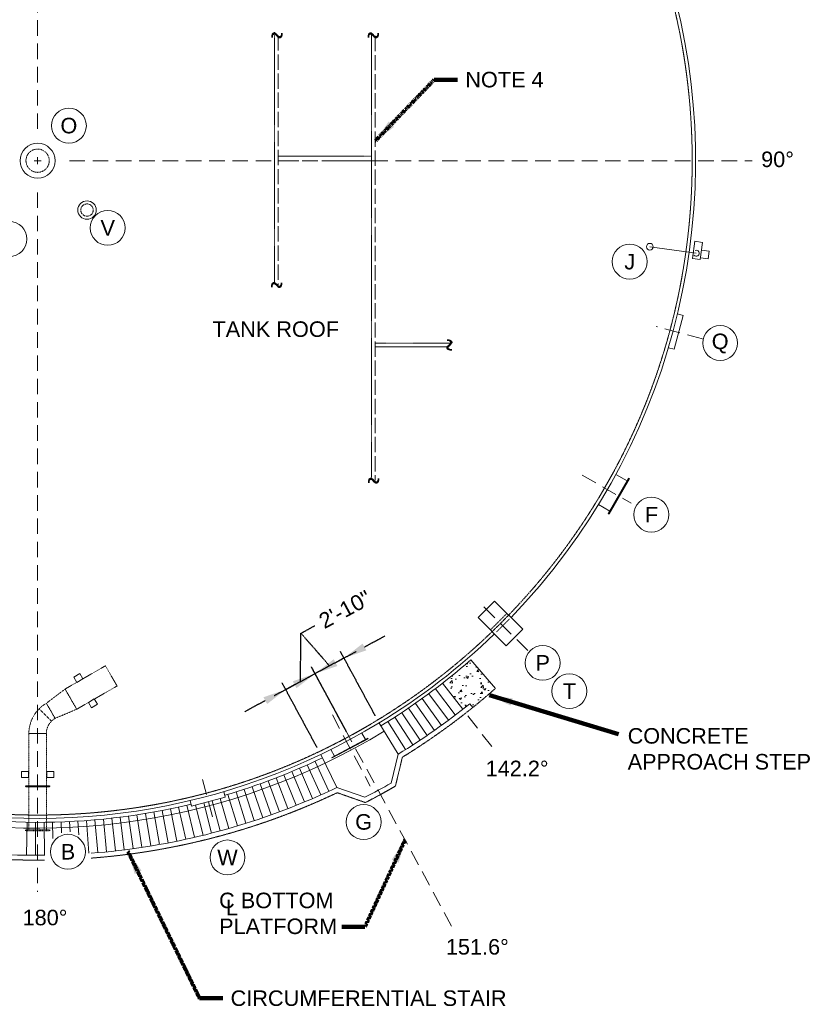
# Model space of a CAD drawing. Header units: inches. Extents: x -502 to 3161, y -1754 to 810.
# Tile 3 of 5: x 310 to 1107, y -832 to 183. Entities that reach past the tile are written whole.
import ezdxf

# ---------------------------------------------------------------- set-up
doc = ezdxf.new("R2010")
doc.units = ezdxf.units.IN
doc.header["$MEASUREMENT"] = 0
for name, pattern in [('( Dashed )', [9, 6, -3]), ('CENTER', [0.629921, 0.393701, -0.07874, 0.07874, -0.07874]), ('HIDDEN', [0.19685, 0.15748, -0.03937])]:
    doc.linetypes.add(name, pattern=pattern)
doc.layers.get('DefPoints').update_dxf_attribs({"lineweight": 0})
for name, color, linetype, lineweight in [('G-ANNO-DIMS', 2, 'Continuous', 0), ('G-ANNO-KEYN', 2, 'Continuous', 0), ('G-ANNO-MASK', 1, 'Continuous', 0), ('G-ANNO-NOTE', 4, 'Continuous', 30), ('G-ANNO-PATT', 250, 'Continuous', 0), ('G-GRID-COOR', 2, 'Continuous', 13), ('M-DETL LGHT', 3, 'Continuous', 0), ('M-DETL-LGHT', 3, 'Continuous', 0), ('M-DETL-MEDM', 5, 'Continuous', 0), ('M-DETL-YELW', 2, 'Continuous', 0)]:
    doc.layers.add(name, color=color, linetype=linetype, lineweight=lineweight)
doc.styles.add("AEC_AC_12ArchDims-CC_3-32_1'", font='arial.ttf', dxfattribs={"height": 16})
doc.styles.add("AEC_AC_51Text-LeftTop_3-32_1'", font='arial.ttf', dxfattribs={"height": 16})
doc.styles.add('ROMANS', font='romans.shx', dxfattribs={"width": 0.8, "height": 0.125})
doc.dimstyles.new("AEC_AC_12_Arch-Dims_3-32_1'", dxfattribs={"dimtxt": 16, "dimasz": 24, "dimexe": 8, "dimexo": 8, "dimgap": 8, "dimtad": 1, "dimdec": 4, "dimzin": 15, "dimdsep": 46, "dimlunit": 4, "dimtxsty": "AEC_AC_12ArchDims-CC_3-32_1'", "dimcen": 0.09, "dimclrd": 256, "dimclre": 256, "dimazin": 2, "dimtfac": 0.7, "dimtdec": 4, "dimtix": 1, "dimtmove": 1, "dimatfit": 3, "dimfxl": 1, "dimfrac": 1, "dimtolj": 1, "dimtzin": 15, "dimlwd": 30, "dimlwe": 30, "dimarcsym": 0})
doc.dimstyles.new("AEC_AC_51_Notes_3-32_1'", dxfattribs={"dimtxt": 16, "dimasz": 24, "dimexe": 8, "dimexo": 8, "dimgap": 8, "dimtad": 1, "dimjust": 1, "dimdec": 3, "dimzin": 15, "dimdsep": 46, "dimlunit": 5, "dimtxsty": "AEC_AC_51Text-LeftTop_3-32_1'", "dimcen": 0.09, "dimclrd": 256, "dimclre": 256, "dimazin": 2, "dimtfac": 0.7, "dimtdec": 3, "dimtmove": 1, "dimatfit": 1, "dimfxl": 1, "dimfrac": 1, "dimtolj": 1, "dimtzin": 15, "dimlwd": 30, "dimlwe": 30, "dimarcsym": 0})

# ---------------------------------------------------------------- blocks, each defined once
blk = doc.blocks.new('*D62')
at = {"layer": 'DefPoints', "color": 0, "linetype": 'CENTER', "transparency": 16777216}
for p in [(614.2, -491.1), (650.4, -558), (620.1, -574.3)]:
    blk.add_point(p, dxfattribs=at)
at = {"layer": 'G-ANNO-DIMS', "linetype": 'CENTER', "lineweight": 30, "transparency": 16777216}
for p, q in [((599.7, -449.4), (613.8, -441.8)), ((599.1, -499.3), (599.7, -449.4)), ((635.3, -479.7), (656.4, -468.3)), ((646.6, -551), (610.4, -484.1)), ((584, -507.5), (614.2, -491.1)), ((584, -507.5), (614.2, -491.1)), ((616.3, -567.3), (580.2, -500.5)), ((562.9, -518.9), (541.8, -530.3))]:
    blk.add_line(p, q, dxfattribs=at)
at = {"layer": 'G-ANNO-DIMS', "linetype": 'CENTER', "transparency": 16777216}
for points in [[(633.4, -476.2), (637.2, -483.2), (614.2, -491.1)], [(561, -515.4), (564.8, -522.4), (584, -507.5)]]:
    blk.add_solid(points, dxfattribs=at)
at = {"layer": 'G-ANNO-DIMS', "color": 0, "linetype": 'CENTER', "lineweight": 30, "transparency": 16777216, "insert": (645.1, -424.9), "char_height": 16, "attachment_point": 5, "rotation": 28.4, "style": "AEC_AC_12ArchDims-CC_3-32_1'"}
blk.add_mtext('\\A1;2\'-10"', dxfattribs=at)
blk = doc.blocks.new('*D63')
at = {"layer": 'DefPoints', "color": 0, "linetype": 'CENTER', "transparency": 16777216}
for p in [(614.2, -491.1), (680, -541.6), (650.2, -557.7)]:
    blk.add_point(p, dxfattribs=at)
at = {"layer": 'G-ANNO-DIMS', "linetype": 'CENTER', "lineweight": 30, "transparency": 16777216}
for p, q in [((599.7, -449.4), (613.8, -441.8)), ((629.1, -483.1), (599.7, -449.4)), ((665.1, -463.6), (686.2, -452.2)), ((644, -475), (614.2, -491.1)), ((644, -475), (614.2, -491.1)), ((676.2, -534.5), (640.2, -468)), ((646.4, -550.7), (610.4, -484.1)), ((593.1, -502.6), (572, -514))]:
    blk.add_line(p, q, dxfattribs=at)
at = {"layer": 'G-ANNO-DIMS', "linetype": 'CENTER', "transparency": 16777216}
for points in [[(663.2, -460.1), (667, -467.1), (644, -475)], [(591.2, -499), (595, -506.1), (614.2, -491.1)]]:
    blk.add_solid(points, dxfattribs=at)
at = {"layer": 'G-ANNO-DIMS', "color": 0, "linetype": 'CENTER', "lineweight": 30, "transparency": 16777216, "insert": (645.1, -424.9), "char_height": 16, "attachment_point": 5, "rotation": 28.4, "style": "AEC_AC_12ArchDims-CC_3-32_1'"}
blk.add_mtext('\\A1;2\'-10"', dxfattribs=at)

msp = doc.modelspace()

# ---------------------------------------------------------------- hatches: boundary and pattern name
at = {"layer": 'G-ANNO-PATT'}
h = msp.add_hatch(dxfattribs=at)
h.set_pattern_fill('AR-CONC', color=256, style=0, pattern_type=2)
h.set_pattern_definition([(50, (785.03, -511.554), (21.518, -1.8826), [2.25, -24.75]), (355, (785.03, -511.554), (-4.163, 22.566), [1.8, -19.8]), (100.45, (786.823, -511.71), (17.355, 20.683), [1.912, -21.034]), (46.184, (785.03, -505.554), (32.017, -4.966), [3.375, -37.125]), (96.636, (787.698, -505.967), (28.04, 29.224), [2.868, -31.551]), (351.184, (785.03, -505.554), (28.04, 29.224), [2.7, -29.7]), (21, (788.03, -507.054), (17.907, -12.0786), [2.25, -24.75]), (326, (788.03, -507.054), (7.299, 21.7545), [1.8, -19.8]), (71.45, (789.522, -508.06), (25.207, 9.676), [1.912, -21.034]), (37.5, (785.03, -511.554), (0.3648, 9.9868), [0, -19.56, 0, -20.1, 0, -19.875]), (7.5, (785.03, -511.554), (7.892, 11.8324), [0, -11.46, 0, -19.11, 0, -7.575]), (327.5, (778.34, -511.554), (16.0147, -0.6766), [0, -7.5, 0, -23.4, 0, -31.05]), (317.5, (775.34, -511.554), (17.4956, 3.003), [0, -9.75, 0, -15.54, 0, -22.05])])
h.paths.add_polyline_path([(800.10426, -506.29438), (774.54932, -476.83228, -0.0141377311), (745.41109, -501.03921), (766.38964, -527.79553, 0.0032469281), (773.54814, -522.10739), (776.68406, -526.00174, 0.0107941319)])

# ---------------------------------------------------------------- linework, layer by layer
at = {"layer": 'G-ANNO-KEYN'}
for centre in [(360.51023, 73.69158, -0.00197), (400.56734, -31.59626, -0.00197), (299.14836, -43.08308, -0.00197), (938.45936, -66.39475, -0.00197), (1031.62727, -150.30831, -0.00197), (960.78987, -327.18688, -0.00197), (848.82149, -479.97426, -0.00197), (876.26327, -509.1625, -0.00197), (664.22269, -644.03263, -0.00197), (359.58757, -674.69197, -0.00197), (523.93524, -680.55182, -0.00197)]:
    msp.add_circle(centre, 18, dxfattribs=at)
at = {"layer": 'G-GRID-COOR', "linetype": '( Dashed )', "lineweight": 13, "ltscale": 2.666667}
for p, q in [((328.31049, 70.39228, -0.00197), (328.31049, 780.34567, -0.00197)), ((361.06973, 37.63305, -0.00197), (1064.61846, 37.63305, -0.00197)), ((328.31049, 4.87382, -0.00197), (328.31049, -715.9216, -0.00197)), ((1013.39806, -145.93561, -0.00197), (965.84944, -133.195, -0.00197)), ((889.49495, -286.36695, -0.00197), (939.85866, -315.44445, -0.00197)), ((833.30177, -467.35823, -0.00197), (785.61195, -419.66841, -0.00197)), ((498.25244, -600.07951, -0.00197), (509.25207, -641.13067, -0.00197))]:
    msp.add_line(p, q, dxfattribs=at)
at = {"layer": 'G-GRID-COOR', "lineweight": 13, "ltscale": 2.666667}
for p, q in [((328.31049, 33.94211, -0.00197), (328.31049, 41.32399, -0.00197)), ((324.61956, 37.63305, -0.00197), (332.00143, 37.63305, -0.00197))]:
    msp.add_line(p, q, dxfattribs=at)
at = {"layer": 'G-GRID-COOR', "linetype": '( Dashed )', "lineweight": 13, "ltscale": 2.666667, "elevation": -0.00197, "flags": 128}
for points in [[(754.94086, -751.40331), (610.69483, -484.62586)], [(632.01643, -533.55475), (671.14246, -607.14011)], [(771.76774, -534.73705), (798.07637, -568.69358)]]:
    msp.add_lwpolyline(points, dxfattribs=at)
at = {"layer": 'M-DETL LGHT'}
for p, q in [((1003.11382, -63.26334, -0.00197), (1005.61893, -45.43851, -0.00197)), ((1005.61893, -45.43851, -0.00197), (1013.54108, -46.5519, -0.00197)), ((1011.03596, -64.37672, -0.00197), (1013.54108, -46.5519, -0.00197)), ((959.20078, -51.0328, -0.00197), (1007.04953, -57.7575, -0.00197)), ((1012.42769, -54.47404, -0.00197), (1020.34984, -55.58743, -0.00197)), ((1019.23645, -63.50957, -0.00197), (1020.34984, -55.58743, -0.00197)), ((1003.11382, -63.26334, -0.00197), (1011.03596, -64.37672, -0.00197)), ((1011.31431, -62.39619, -0.00197), (1019.23645, -63.50957, -0.00197)), ((987.64723, -120.33903, -0.00197), (993.45304, -121.8947, -0.00197)), ((984.13555, -156.66803, -0.00197), (993.45304, -121.8947, -0.00197)), ((978.32974, -155.11236, -0.00197), (984.13555, -156.66803, -0.00197)), ((937.1926, -289.65883, -0.00197), (916.27352, -326.0785, -0.00197)), ((937.62617, -289.90786, -0.00197), (916.70709, -326.32753, -0.00197)), ((938.05974, -290.1569, -0.00197), (917.14066, -326.57657, -0.00197)), ((924.26232, -285.68379, -0.00197), (935.7017, -292.25445, -0.00197)), ((937.1926, -289.65883, -0.00197), (938.05974, -290.1569, -0.00197)), ((906.26117, -316.86014, -0.00197), (917.77107, -323.47131, -0.00197)), ((916.27352, -326.0785, -0.00197), (917.14066, -326.57657, -0.00197)), ((668.65124, -557.72845, -0.00197), (631.61138, -577.52866, -0.00197)), ((668.88696, -558.16941, -0.00197), (631.84709, -577.96961, -0.00197)), ((662.38203, -552.35018, -0.00197), (666.01142, -559.13961, -0.00197)), ((668.65124, -557.72845, -0.00197), (668.88696, -558.16941, -0.00197)), ((630.59552, -569.2506, -0.00197), (634.26296, -576.11122, -0.00197)), ((631.61138, -577.52866, -0.00197), (631.84709, -577.96961, -0.00197)), ((486.93664, -627.80937, -0.00197), (521.66327, -618.31933, -0.00197)), ((520.11929, -612.66949, -0.00197), (521.66327, -618.31933, -0.00197)), ((485.35216, -622.01136, -0.00197), (486.93664, -627.80937, -0.00197))]:
    msp.add_line(p, q, dxfattribs=at)
for centre, radius in [((328.31049, 37.63305, -0.00197), 18), ((379.22218, -13.27864, -0.00197), 9.5)]:
    msp.add_circle(centre, radius, dxfattribs=at)
at = {"layer": 'M-DETL LGHT', "linetype": 'HIDDEN', "ltscale": 20}
msp.add_circle((379.22218, -13.27864, -0.00197), 6.375, dxfattribs=at)
at = {"layer": 'M-DETL LGHT'}
msp.add_arc((1007.04953, -57.7575, -0.00197), 3.11508, 218.50980197, 113.57075076, dxfattribs=at)
msp.add_3dface([(828.24326, -445.3031, -0.00197), (799.16243, -416.24832, -0.00197), (782.20428, -433.2313, -0.00197), (811.28031, -462.28127, -0.00197)], dxfattribs=at)
at = {"layer": 'M-DETL-LGHT', "color": 3, "linetype": 'HIDDEN'}
for p, q in [((368.5951, -527.78615, -0.00197), (356.5951, -507.00154, -0.00197)), ((329.85465, -527.32069, -0.00197), (342.58257, -540.04861, -0.00197)), ((346.31049, -537.18807, -0.00197), (337.31049, -521.59962, -0.00197)), ((319.31049, -552.77653, -0.00197), (337.31049, -552.77653, -0.00197)), ((315.81049, -606.59189, -0.00197), (315.81049, -607.59189, -0.00197)), ((315.81049, -606.59189, -0.00197), (340.81049, -606.59189, -0.00197)), ((315.81049, -607.59189, -0.00197), (340.81049, -607.59189, -0.00197)), ((340.81049, -606.59189, -0.00197), (340.81049, -607.59189, -0.00197)), ((315.81049, -653.08828, -0.00197), (315.81049, -652.08828, -0.00197)), ((340.81049, -653.08828, -0.00197), (340.81049, -652.08828, -0.00197))]:
    msp.add_line(p, q, dxfattribs=at)
at = {"layer": 'M-DETL-LGHT'}
for p, q in [((773.54814, -522.10739, -0.00197), (776.68406, -526.00174, -0.00197)), ((679.99035, -541.58283, -0.00197), (699.79198, -574.01576, -0.00197)), ((699.79198, -574.01576, -0.00197), (692.64292, -603.82545, -0.00197)), ((636.6752, -608.41037, -0.00197), (665.60053, -618.56183, -0.00197))]:
    msp.add_line(p, q, dxfattribs=at)
at = {"layer": 'M-DETL-LGHT', "linetype": 'CENTER'}
for p, q in [((704.15489, -577.26343, -0.00197), (697.00256, -607.08678, -0.00197)), ((637.00796, -613.82613, -0.00197), (665.97788, -623.99324, -0.00197))]:
    msp.add_line(p, q, dxfattribs=at)
at = {"layer": 'M-DETL-LGHT', "color": 3, "linetype": 'HIDDEN', "ltscale": 0.5}
for p, q in [((315.81049, -652.08828, -0.00197), (340.81049, -652.08828, -0.00197)), ((315.81049, -653.08828, -0.00197), (340.81049, -653.08828, -0.00197))]:
    msp.add_line(p, q, dxfattribs=at)
at = {"layer": 'M-DETL-LGHT', "elevation": -0.00197, "flags": 128}
for points in [[(800.10426, -506.29438), (774.54932, -476.83228)], [(738.16526, -506.64083), (758.7337, -533.71373)], [(745.41109, -501.03921), (766.38964, -527.79553)], [(724.56588, -516.84355), (744.44072, -544.42961)], [(731.37262, -511.75051), (751.5959, -539.08221)], [(710.64608, -526.60642), (729.81454, -554.68791)], [(717.63695, -521.76914), (737.16017, -549.60516)], [(696.48303, -536.01293), (714.93277, -564.57177)], [(703.59439, -531.3546), (722.405, -559.67705)], [(689.31313, -540.58066), (707.39902, -569.37129)], [(620.13476, -574.34947), (636.71557, -608.42454)], [(620.02403, -616.09786), (606.20315, -585.12522)], [(628.37423, -612.30744), (614.14722, -581.4916)], [(586.15834, -630.18083), (573.96725, -598.60647)], [(594.69172, -626.82307), (582.09232, -595.39538)], [(603.18139, -623.35627), (590.17429, -592.07774)], [(611.62596, -619.781), (598.2117, -588.65415)], [(560.30995, -639.59449), (549.34776, -607.59484)], [(568.96605, -636.56706), (557.59351, -604.70675)], [(577.58264, -633.42901), (565.80049, -601.71045)], [(534.11898, -648.00808), (524.3925, -615.6048)], [(542.88499, -645.31547), (532.74578, -613.04434)], [(551.61579, -642.51078), (541.06469, -610.3742)], [(480.86438, -661.78685), (473.6346, -628.64018)], [(489.81127, -659.77529), (482.16273, -626.74662)], [(498.73166, -657.64928), (491.13627, -626.6617)], [(507.62408, -655.40918), (499.5885, -624.35189)], [(516.48707, -653.05535), (508.03779, -622.04288)], [(525.31919, -650.58818), (516.48691, -619.73391)], [(417.61793, -672.63807), (413.39151, -639.0249)], [(426.70901, -671.43579), (422.05205, -637.87732)], [(435.78394, -670.11715), (430.69714, -636.61878)], [(444.84124, -668.68237), (439.32535, -635.24948)], [(453.87941, -667.13169), (447.91308, -633.64519)], [(462.89698, -665.46536), (456.50825, -632.08975)], [(471.89246, -663.68365), (465.0826, -630.42132)], [(316.97844, -678.14099), (317.5145, -644.2815)], [(326.14827, -678.22742), (326.25055, -644.36509)], [(335.31845, -678.19638), (334.98694, -644.33455)], [(344.10071, -660.93705), (343.72221, -644.19197)], [(352.85053, -655.10491), (352.45492, -643.93739)], [(361.69106, -654.08576), (361.18364, -643.57083)], [(370.77253, -657.25818), (369.90691, -643.09237)], [(381.12202, -676.27999), (378.62331, -642.50209)], [(390.26275, -675.54491), (387.3314, -641.80007)], [(399.39331, -674.6928), (396.02976, -640.98644)], [(408.5122, -673.72381), (404.71694, -640.06134)]]:
    msp.add_lwpolyline(points, dxfattribs=at)
at = {"layer": 'M-DETL-LGHT', "color": 3, "linetype": 'HIDDEN', "ltscale": 0.5, "elevation": -0.00197, "flags": 128}
msp.add_lwpolyline([(337.31049, -652.08828), (337.31049, -552.77653, -0.2679491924), (346.31049, -537.18807), (368.5951, -527.78615), (410.16432, -503.78615), (398.16432, -483.00154), (356.5951, -507.00154), (337.31049, -521.59962, 0.2679491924), (319.31049, -552.77653), (319.31049, -652.08828)], format="xyb", dxfattribs=at)
at = {"layer": 'M-DETL-LGHT', "color": 3, "linetype": 'HIDDEN', "ltscale": 0.5}
msp.add_circle((328.31049, 37.63305, -0.00197), 12, dxfattribs=at)
at = {"layer": 'M-DETL-LGHT'}
msp.add_circle((959.20078, -51.0328, -0.00197), 3.48309, dxfattribs=at)
for centre, radius, start, end in [((332.01032, 26.21765, -0.00197), 670, 301.50172371, 311.33847256), ((332.01032, 26.21765, -0.00197), 704, 301.49290815, 308.84269761), ((328.23716, 36.86868, -0.00197), 681.23667, 286.45103193, 295.52999977), ((332.01032, 26.21765, -0.00197), 704, 292.52628179, 295.64665592), ((331.80803, 26.15406, -0.00197), 726, 297.37222011, 299.80289153), ((328.23716, 36.86868, -0.00197), 681.23667, 256.18567263, 283.42282427), ((328.40865, 37.28954, -0.00197), 715.60756, 274.41857691, 292.45303343), ((327.4017, 26.35219, -0.00197), 704.68067, 252.74000023, 270.61055434), ((328.40865, 37.28954, -0.00197), 715.60756, 270.52060503, 270.59638386)]:
    msp.add_arc(centre, radius, start, end, dxfattribs=at)
at = {"layer": 'M-DETL-LGHT', "linetype": 'CENTER'}
for centre, radius, start, end in [((332.01032, 26.21765, -0.00197), 709, 301.66060744, 311.31643434), ((331.80803, 26.15406, -0.00197), 731, 297.20275499, 299.97235665), ((328.86148, 34.69707, -0.00197), 718.00877, 274.36853036, 295.41477828), ((327.43527, 26.24845, -0.00197), 709.57494, 252.90602715, 270.63803147)]:
    msp.add_arc(centre, radius, start, end, dxfattribs=at)
at = {"layer": 'M-DETL-LGHT'}
for points in [[(368.63864, -500.0482, -0.00197), (374.78081, -496.50801, -0.00197), (371.65992, -491.09331, -0.00197), (365.51775, -494.6335, -0.00197)], [(380.63864, -520.83281, -0.00197), (386.73833, -517.21992, -0.00197), (389.92332, -522.59718, -0.00197), (383.82362, -526.21007, -0.00197)], [(311.71413, -598.15619, -0.00197), (318.80351, -598.15848, -0.00197), (318.80552, -591.90876, -0.00197), (311.71615, -591.90647, -0.00197)], [(337.78425, -598.15619, -0.00197), (344.87362, -598.15848, -0.00197), (344.87564, -591.90876, -0.00197), (337.78626, -591.90647, -0.00197)]]:
    msp.add_3dface(points, dxfattribs=at)
at = {"layer": 'M-DETL-MEDM', "elevation": -0.00197, "flags": 128}
for points in [[(164.45438, -620.26905, 0.2000475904), (680.18803, -541.9066, 0.0555673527), (799.17625, -450.18806)], [(162.03763, -629.97262, 0.2000475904), (685.37796, -550.45438)]]:
    msp.add_lwpolyline(points, format="xyb", dxfattribs=at)
at = {"layer": 'M-DETL-MEDM'}
msp.add_arc((328.31049, 37.63305, -0.00197), 678, 316.01504688, 14.02778861, dxfattribs=at)
at = {"layer": 'M-DETL-YELW', "linetype": 'HIDDEN'}
for p, q in [((576.23502, 42.3773, -0.00197), (672.23502, 42.3773, -0.00197)), ((676.23502, -150.36695, -0.00197), (752.75394, -150.36695, -0.00197))]:
    msp.add_line(p, q, dxfattribs=at)
at = {"layer": 'M-DETL-YELW', "linetype": 'HIDDEN', "ltscale": 100}
msp.add_line((676.23502, 37.63305, -0.00197), (576.23502, 37.63305, -0.00197), dxfattribs=at)
at = {"layer": 'M-DETL-YELW'}
msp.add_line((676.23502, -154.36695, -0.00197), (749.49038, -154.36695, -0.00197), dxfattribs=at)
at = {"layer": 'M-DETL-YELW', "linetype": 'HIDDEN', "ltscale": 0.5}
for p, q in [((811.89485, -428.97174, -0.00197), (794.93671, -445.95472, -0.00197)), ((814.44519, -434.90917, -0.00197), (801.09631, -448.2776, -0.00197))]:
    msp.add_line(p, q, dxfattribs=at)
at = {"layer": 'M-DETL-YELW', "linetype": 'HIDDEN', "elevation": -0.00197}
for points in [[(572.23502, 170.27944), (572.23502, -87.09253)], [(672.23502, 169.77317), (672.23502, -288.85112)]]:
    msp.add_lwpolyline(points, dxfattribs=at)
at = {"layer": 'M-DETL-YELW', "linetype": 'HIDDEN', "ltscale": 100, "elevation": -0.00197}
for points in [[(576.23502, 166.84537), (576.23502, -90.27468)], [(676.23502, 166.2463), (676.23502, -292.10309)]]:
    msp.add_lwpolyline(points, dxfattribs=at)
at = {"layer": 'M-DETL-YELW', "linetype": 'CENTER'}
msp.add_arc((328.31049, 37.63305, -0.00197), 674.5, 180, 179.21399936, dxfattribs=at)

# ---------------------------------------------------------------- texts
at = {"layer": 'G-ANNO-KEYN', "char_height": 16, "attachment_point": 5, "style": "AEC_AC_51Text-LeftTop_3-32_1'"}
for s, insert in [('O', (360.51023, 73.69768, -0.00197)), ('V', (400.56734, -31.59626, -0.00197)), ('J', (938.45936, -66.5289, -0.00197)), ('Q', (1031.62727, -150.79002, -0.00197)), ('F', (960.78987, -327.18688, -0.00197)), ('P', (848.82149, -479.97426, -0.00197)), ('T', (876.26327, -509.1625, -0.00197)), ('G', (664.22269, -644.02653, -0.00197)), ('B', (359.58757, -674.69197, -0.00197)), ('W', (523.93524, -680.55182, -0.00197))]:
    msp.add_mtext(s, dxfattribs=dict(at, insert=insert))
at = {"layer": 'G-ANNO-MASK', "char_height": 16, "width": 17.4698144, "attachment_point": 5, "style": 'ROMANS'}
for insert in [(574.85564, 167.88424, -0.00197), (674.13723, 167.88424, -0.00197), (574.58509, -89.2707, -0.00197), (674.45954, -290.98972, -0.00197)]:
    msp.add_mtext('\\H1x;\\W0.8;~', dxfattribs=dict(at, insert=insert))
at = {"layer": 'G-ANNO-MASK', "insert": (751.54326, -152.32072, -0.00197), "char_height": 16, "width": 17.4698144, "attachment_point": 5, "rotation": 90, "style": 'ROMANS'}
msp.add_mtext('\\H1x;\\W0.8;~', dxfattribs=at)
at = {"layer": 'G-ANNO-NOTE', "linetype": 'CENTER', "char_height": 16, "style": "AEC_AC_51Text-LeftTop_3-32_1'"}
for s, insert, attachment_point in [('NOTE 4', (768.99249, 121.09807, -0.00197), 4), ('90°', (1090.75786, 38.93536), 5), ('TANK ROOF', (573.66327, -136.08323, -0.00197), 5), ('142.2°', (822.3823, -588.79382), 5), ('L', (522.27296, -724.09585), 1), ('180°', (312.78511, -734.47603), 1), ('151.6%%D', (748.96861, -764.67202), 1), ('CIRCUMFERENTIAL STAIR', (527.1394, -825.71083, -0.00197), 4)]:
    msp.add_mtext(s, dxfattribs=dict(at, insert=insert, attachment_point=attachment_point))
at = {"layer": 'G-ANNO-NOTE', "insert": (936.36319, -590.12356), "char_height": 16, "width": 218.5934737, "attachment_point": 7, "style": "AEC_AC_51Text-LeftTop_3-32_1'"}
msp.add_mtext('CONCRETE APPROACH STEP', dxfattribs=at)
at = {"layer": 'G-ANNO-NOTE', "linetype": 'CENTER', "insert": (515.27488, -716.84024, -0.00394), "char_height": 16, "width": 151.0116374, "attachment_point": 1, "style": "AEC_AC_51Text-LeftTop_3-32_1'"}
msp.add_mtext('C BOTTOM PLATFORM', dxfattribs=at)

# ---------------------------------------------------------------- dimensions: what is measured, and where the dimension line sits
at = {"layer": 'G-ANNO-DIMS', "linetype": 'CENTER', "lineweight": 30}
for p1, p2, angle, picture in [((620.13476, -574.34947, -0.00197), (650.36907, -558.00183, -0.00197), 28.4, '*D62'), ((679.99035, -541.58283, -0.00197), (650.20053, -557.69012, -0.00197), 208.4, '*D63')]:
    dim = msp.add_linear_dim(base=(614.21789, -491.14162, -0.00197), p1=p1, p2=p2, angle=angle, text='2\'-10"', dimstyle="AEC_AC_12_Arch-Dims_3-32_1'", override={"dimtad": 0}, dxfattribs=at)
    dim.commit()
    dim.dimension.update_dxf_attribs({"geometry": picture, "text_midpoint": (620.8546, -437.98742, -0.00197), "dimtype": 160})

# ---------------------------------------------------------------- leaders
at = {"layer": 'G-ANNO-NOTE', "linetype": 'CENTER', "lineweight": 30, "annotation_type": 0, "has_hookline": 1, "hookline_direction": 0}
for points, text_width in [([(676.23502, 57.94637, -0.00197), (736.99249, 121.09807, -0.00197), (760.99249, 121.09807, -0.00197)], 77.94816), ([(421.36003, -674.30332, -0.00197), (495.1394, -825.71083, -0.00197), (519.1394, -825.71083, -0.00197)], 282.99045)]:
    msp.add_leader(points, dimstyle="AEC_AC_51_Notes_3-32_1'", override={"dimtad": 0, "dimclrd": 0, "dimlwd": 65534}, dxfattribs=dict(at, text_width=text_width))
at = {"layer": 'G-ANNO-NOTE', "lineweight": 30}
msp.add_leader([(793.8596, -513.41093, -0.00197), (926.78906, -553.49542, -0.00197)], dimstyle="AEC_AC_51_Notes_3-32_1'", override={"dimtad": 0, "dimclrd": 0, "dimlwd": 65534}, dxfattribs=at)
at = {"layer": 'G-ANNO-NOTE', "linetype": 'CENTER', "lineweight": 30, "annotation_type": 0, "has_hookline": 1, "hookline_direction": 1}
msp.add_leader([(706.88279, -662.52177, -0.00197), (665.60415, -752.06179, -0.00197), (641.60415, -752.06179, -0.00197)], dimstyle="AEC_AC_51_Notes_3-32_1'", override={"dimtad": 0, "dimclrd": 0, "dimlwd": 65534}, dxfattribs=at)

doc.saveas('drawing.dxf')
